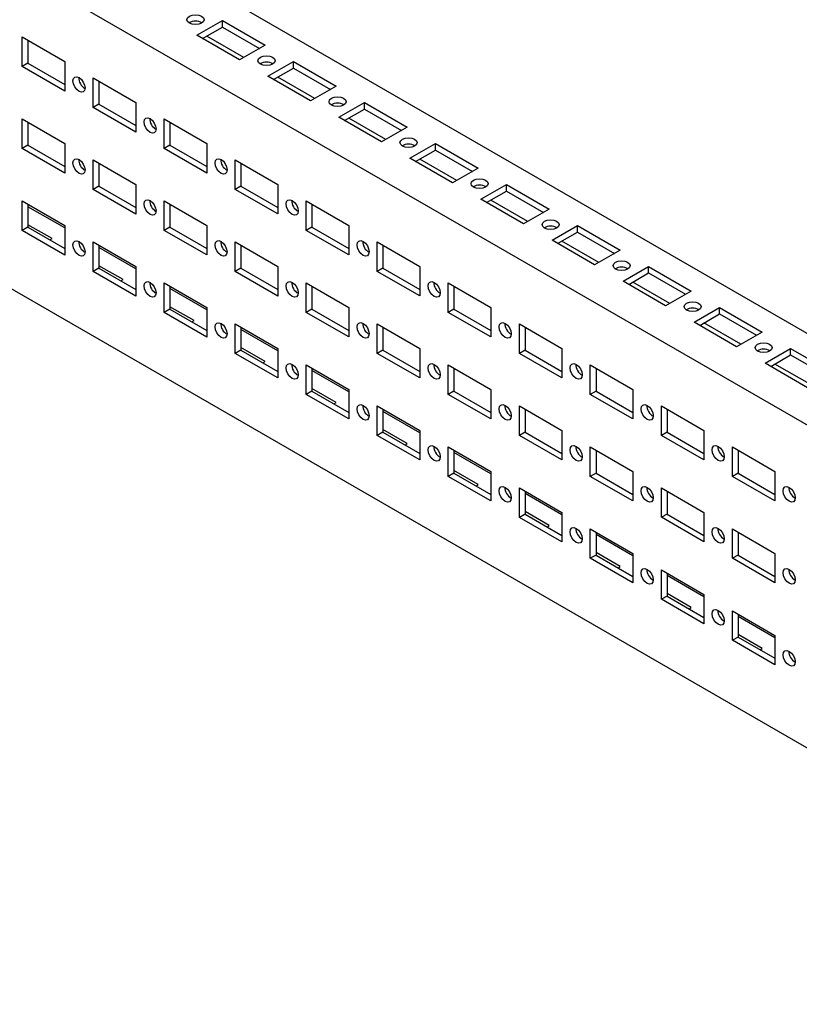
# Model space of a CAD drawing. Header units: millimetres. Extents: x 0 to 1397, y 0 to 1080.
# Tile 7 of 9: x 1003 to 1197, y 659 to 904. Entities that reach past the tile are written whole.
import ezdxf

# ---------------------------------------------------------------- set-up
doc = ezdxf.new("R2010")
doc.units = ezdxf.units.MM
doc.header["$LTSCALE"] = 5

msp = doc.modelspace()

# ---------------------------------------------------------------- linework, layer by layer
for p, q in [((834.62, 1036.52), (1329.59, 750.77)), ((1309.8, 739.34), (814.82, 1025.09)), ((1309.8, 658.91), (814.82, 944.65)), ((1047.46, 900.18), (1053.82, 903.85)), ((1048.87, 899.36), (1053.82, 902.22)), ((1053.82, 903.85), (1064.43, 897.73)), ((1053.82, 902.22), (1053.82, 903.85)), ((1053.82, 902.22), (1063.02, 896.91)), ((1003.97, 892.41), (1003.97, 899.76)), ((1003.97, 899.76), (1014.58, 893.64)), ((1058.07, 894.05), (1047.46, 900.18)), ((1059.13, 894.66), (1049.93, 899.97)), ((1005.39, 898.95), (1005.39, 893.23)), ((1064.43, 897.73), (1058.07, 894.05)), ((1005.39, 893.23), (1003.97, 892.41)), ((1014.58, 886.29), (1003.97, 892.41)), ((1005.39, 893.23), (1014.58, 887.92)), ((1014.58, 893.64), (1014.58, 886.29)), ((1065.14, 889.97), (1071.5, 893.64)), ((1071.5, 893.64), (1082.11, 887.52)), ((1071.5, 892.01), (1071.5, 893.64)), ((1075.74, 883.85), (1065.14, 889.97)), ((1066.55, 889.15), (1071.5, 892.01)), ((1071.5, 892.01), (1080.69, 886.71)), ((1021.65, 882.21), (1021.65, 889.56)), ((1021.65, 889.56), (1032.26, 883.44)), ((1023.06, 888.74), (1023.06, 883.03)), ((1076.8, 884.46), (1067.61, 889.77)), ((1082.11, 887.52), (1075.74, 883.85)), ((1023.06, 883.03), (1021.65, 882.21)), ((1023.06, 883.03), (1032.26, 877.72)), ((1032.26, 883.44), (1032.26, 876.09)), ((1082.82, 879.77), (1089.18, 883.44)), ((1089.18, 883.44), (1099.79, 877.32)), ((1089.18, 881.81), (1089.18, 883.44)), ((1032.26, 876.09), (1021.65, 882.21)), ((1084.23, 878.95), (1089.18, 881.81)), ((1089.18, 881.81), (1098.37, 876.5)), ((1003.97, 872), (1003.97, 879.35)), ((1003.97, 879.35), (1014.58, 873.23)), ((1005.39, 878.53), (1005.39, 872.82)), ((1039.33, 872), (1039.33, 879.35)), ((1039.33, 879.35), (1049.93, 873.23)), ((1040.74, 878.54), (1040.74, 872.82)), ((1093.42, 873.64), (1082.82, 879.77)), ((1094.48, 874.25), (1085.29, 879.56)), ((1099.79, 877.32), (1093.42, 873.64)), ((1005.39, 872.82), (1003.97, 872)), ((1005.39, 872.82), (1014.58, 867.51)), ((1014.58, 873.23), (1014.58, 865.88)), ((1040.74, 872.82), (1039.33, 872)), ((1040.74, 872.82), (1049.93, 867.51)), ((1049.93, 873.23), (1049.93, 865.88)), ((1100.49, 869.56), (1106.86, 873.23)), ((1106.86, 873.23), (1117.46, 867.11)), ((1106.86, 871.6), (1106.86, 873.23)), ((1014.58, 865.88), (1003.97, 872)), ((1049.93, 865.88), (1039.33, 872)), ((1101.91, 868.74), (1106.86, 871.6)), ((1106.86, 871.6), (1116.05, 866.29)), ((1021.65, 861.8), (1021.65, 869.14)), ((1021.65, 869.14), (1032.26, 863.02)), ((1023.06, 868.33), (1023.06, 862.61)), ((1057.01, 869.15), (1067.61, 863.03)), ((1057.01, 861.8), (1057.01, 869.15)), ((1058.42, 868.33), (1058.42, 862.62)), ((1111.1, 863.44), (1100.49, 869.56)), ((1112.16, 864.05), (1102.97, 869.36)), ((1117.46, 867.11), (1111.1, 863.44)), ((1032.26, 863.02), (1032.26, 855.67)), ((1067.61, 863.03), (1067.61, 855.68)), ((1118.17, 859.36), (1124.53, 863.03)), ((1124.53, 863.03), (1135.14, 856.91)), ((1124.53, 861.4), (1124.53, 863.03)), ((1023.06, 862.61), (1021.65, 861.8)), ((1032.26, 855.67), (1021.65, 861.8)), ((1023.06, 862.61), (1032.26, 857.31)), ((1058.42, 862.62), (1057.01, 861.8)), ((1067.61, 855.68), (1057.01, 861.8)), ((1058.42, 862.62), (1067.61, 857.31)), ((1119.58, 858.54), (1124.53, 861.4)), ((1124.53, 861.4), (1133.73, 856.09)), ((1003.97, 851.59), (1003.97, 858.94)), ((1003.97, 858.94), (1014.58, 852.81)), ((1005.39, 858.12), (1005.39, 852.4)), ((1039.33, 851.59), (1039.33, 858.94)), ((1039.33, 858.94), (1049.93, 852.82)), ((1040.74, 858.12), (1040.74, 852.41)), ((1074.68, 858.94), (1085.29, 852.82)), ((1074.68, 851.59), (1074.68, 858.94)), ((1076.1, 858.13), (1076.1, 852.41)), ((1128.78, 853.23), (1118.17, 859.36)), ((1129.84, 853.84), (1120.64, 859.15)), ((1014.58, 852.2), (1005.39, 857.5)), ((1135.14, 856.91), (1128.78, 853.23)), ((1005.39, 852.4), (1003.97, 851.59)), ((1014.58, 845.46), (1003.97, 851.59)), ((1011.4, 849.54), (1005.39, 853.01)), ((1005.39, 852.4), (1014.58, 847.1)), ((1014.58, 852.81), (1014.58, 845.46)), ((1040.74, 852.41), (1039.33, 851.59)), ((1049.93, 845.47), (1039.33, 851.59)), ((1040.74, 852.41), (1049.93, 847.1)), ((1049.93, 852.82), (1049.93, 845.47)), ((1076.1, 852.41), (1074.68, 851.59)), ((1085.29, 845.47), (1074.68, 851.59)), ((1076.1, 852.41), (1085.29, 847.1)), ((1085.29, 852.82), (1085.29, 845.47)), ((1135.85, 849.15), (1142.21, 852.82)), ((1137.26, 848.33), (1142.21, 851.19)), ((1142.21, 852.82), (1152.82, 846.7)), ((1142.21, 851.19), (1142.21, 852.82)), ((1142.21, 851.19), (1151.4, 845.88)), ((1010.87, 849.24), (1011.4, 849.54)), ((1021.65, 841.38), (1021.65, 848.73)), ((1021.65, 848.73), (1032.26, 842.61)), ((1057.01, 848.73), (1067.61, 842.61)), ((1057.01, 841.39), (1057.01, 848.73)), ((1092.36, 848.74), (1102.97, 842.61)), ((1092.36, 841.39), (1092.36, 848.74)), ((1146.45, 843.03), (1135.85, 849.15)), ((1147.51, 843.64), (1138.32, 848.95)), ((1023.06, 847.91), (1023.06, 842.2)), ((1032.26, 841.99), (1023.06, 847.3)), ((1058.42, 847.92), (1058.42, 842.2)), ((1093.78, 847.92), (1093.78, 842.21)), ((1152.82, 846.7), (1146.45, 843.03)), ((1023.06, 842.2), (1021.65, 841.38)), ((1032.26, 835.26), (1021.65, 841.38)), ((1029.07, 839.34), (1023.06, 842.81)), ((1023.06, 842.2), (1032.26, 836.89)), ((1032.26, 842.61), (1032.26, 835.26)), ((1058.42, 842.2), (1057.01, 841.39)), ((1067.61, 835.26), (1057.01, 841.39)), ((1058.42, 842.2), (1067.61, 836.9)), ((1067.61, 842.61), (1067.61, 835.26)), ((1093.78, 842.21), (1092.36, 841.39)), ((1102.97, 835.27), (1092.36, 841.39)), ((1093.78, 842.21), (1102.97, 836.9)), ((1102.97, 842.61), (1102.97, 835.27)), ((1153.53, 838.95), (1159.89, 842.62)), ((1154.94, 838.13), (1159.89, 840.99)), ((1159.89, 842.62), (1170.5, 836.5)), ((1159.89, 840.99), (1159.89, 842.62)), ((1159.89, 840.99), (1169.08, 835.68)), ((1028.55, 839.03), (1029.07, 839.34)), ((1039.33, 831.18), (1039.33, 838.53)), ((1039.33, 838.53), (1049.93, 832.4)), ((1074.68, 838.53), (1085.29, 832.41)), ((1074.68, 831.18), (1074.68, 838.53)), ((1110.04, 838.53), (1120.65, 832.41)), ((1110.04, 831.18), (1110.04, 838.53)), ((1164.13, 832.82), (1153.53, 838.95)), ((1165.19, 833.43), (1156, 838.74)), ((1040.74, 837.71), (1040.74, 831.99)), ((1049.93, 831.79), (1040.74, 837.09)), ((1076.1, 837.71), (1076.1, 832)), ((1111.45, 837.72), (1111.45, 832)), ((1170.5, 836.5), (1164.13, 832.82)), ((1040.74, 831.99), (1039.33, 831.18)), ((1049.93, 825.05), (1039.33, 831.18)), ((1046.75, 829.13), (1040.74, 832.6)), ((1040.74, 831.99), (1049.93, 826.69)), ((1049.93, 832.4), (1049.93, 825.05)), ((1076.1, 832), (1074.68, 831.18)), ((1085.29, 825.06), (1074.68, 831.18)), ((1076.1, 832), (1085.29, 826.69)), ((1085.29, 832.41), (1085.29, 825.06)), ((1111.45, 832), (1110.04, 831.18)), ((1120.65, 825.06), (1110.04, 831.18)), ((1111.45, 832), (1120.65, 826.69)), ((1120.65, 832.41), (1120.65, 825.06)), ((1171.2, 828.74), (1177.57, 832.41)), ((1177.57, 832.41), (1188.17, 826.29)), ((1177.57, 830.78), (1177.57, 832.41)), ((1046.23, 828.83), (1046.75, 829.13)), ((1181.81, 822.62), (1171.2, 828.74)), ((1172.62, 827.92), (1177.57, 830.78)), ((1177.57, 830.78), (1186.76, 825.47)), ((1057.01, 828.32), (1067.61, 822.2)), ((1057.01, 820.97), (1057.01, 828.32)), ((1058.42, 827.5), (1058.42, 821.79)), ((1067.61, 821.58), (1058.42, 826.89)), ((1092.36, 828.32), (1102.97, 822.2)), ((1092.36, 820.98), (1092.36, 828.32)), ((1093.78, 827.51), (1093.78, 821.79)), ((1127.72, 828.33), (1138.32, 822.2)), ((1127.72, 820.98), (1127.72, 828.33)), ((1129.13, 827.51), (1129.13, 821.8)), ((1182.87, 823.23), (1173.68, 828.54)), ((1188.17, 826.29), (1181.81, 822.62)), ((1058.42, 821.79), (1057.01, 820.97)), ((1064.43, 818.93), (1058.42, 822.4)), ((1058.42, 821.79), (1067.61, 816.48)), ((1067.61, 822.2), (1067.61, 814.85)), ((1093.78, 821.79), (1092.36, 820.98)), ((1093.78, 821.79), (1102.97, 816.49)), ((1102.97, 822.2), (1102.97, 814.85)), ((1129.13, 821.8), (1127.72, 820.98)), ((1129.13, 821.8), (1138.32, 816.49)), ((1138.32, 822.2), (1138.32, 814.86)), ((1188.88, 818.54), (1195.24, 822.21)), ((1195.24, 822.21), (1205.85, 816.09)), ((1195.24, 820.58), (1195.24, 822.21)), ((1067.61, 814.85), (1057.01, 820.97)), ((1063.9, 818.62), (1064.43, 818.93)), ((1102.97, 814.85), (1092.36, 820.98)), ((1138.32, 814.86), (1127.72, 820.98)), ((1190.3, 817.72), (1195.24, 820.58)), ((1195.24, 820.58), (1204.44, 815.27)), ((1074.68, 818.12), (1085.29, 811.99)), ((1074.68, 810.77), (1074.68, 818.12)), ((1076.1, 817.3), (1076.1, 811.58)), ((1085.29, 811.38), (1076.1, 816.68)), ((1110.04, 818.12), (1120.65, 812)), ((1110.04, 810.77), (1110.04, 818.12)), ((1111.45, 817.3), (1111.45, 811.59)), ((1145.39, 818.12), (1156, 812)), ((1145.39, 810.77), (1145.39, 818.12)), ((1146.81, 817.31), (1146.81, 811.59)), ((1199.49, 812.41), (1188.88, 818.54)), ((1200.55, 813.02), (1191.35, 818.33)), ((1076.1, 811.58), (1074.68, 810.77)), ((1082.11, 808.72), (1076.1, 812.19)), ((1076.1, 811.58), (1085.29, 806.28)), ((1085.29, 811.99), (1085.29, 804.64)), ((1111.45, 811.59), (1110.04, 810.77)), ((1111.45, 811.59), (1120.65, 806.28)), ((1120.65, 812), (1120.65, 804.65)), ((1146.81, 811.59), (1145.39, 810.77)), ((1146.81, 811.59), (1156, 806.28)), ((1156, 812), (1156, 804.65)), ((1085.29, 804.64), (1074.68, 810.77)), ((1120.65, 804.65), (1110.04, 810.77)), ((1156, 804.65), (1145.39, 810.77)), ((1081.58, 808.42), (1082.11, 808.72)), ((1092.36, 807.91), (1102.97, 801.79)), ((1092.36, 800.56), (1092.36, 807.91)), ((1093.78, 807.09), (1093.78, 801.38)), ((1127.72, 807.91), (1138.32, 801.79)), ((1127.72, 800.57), (1127.72, 807.91)), ((1129.13, 807.1), (1129.13, 801.38)), ((1163.07, 807.92), (1173.68, 801.79)), ((1163.07, 800.57), (1163.07, 807.92)), ((1164.49, 807.1), (1164.49, 801.39)), ((1102.97, 801.17), (1093.78, 806.48)), ((1099.79, 798.52), (1093.78, 801.99)), ((1102.97, 801.79), (1102.97, 794.44)), ((1138.32, 801.79), (1138.32, 794.44)), ((1173.68, 801.79), (1173.68, 794.45)), ((1093.78, 801.38), (1092.36, 800.56)), ((1102.97, 794.44), (1092.36, 800.56)), ((1093.78, 801.38), (1102.97, 796.07)), ((1129.13, 801.38), (1127.72, 800.57)), ((1138.32, 794.44), (1127.72, 800.57)), ((1129.13, 801.38), (1138.32, 796.08)), ((1164.49, 801.39), (1163.07, 800.57)), ((1173.68, 794.45), (1163.07, 800.57)), ((1164.49, 801.39), (1173.68, 796.08)), ((1099.26, 798.21), (1099.79, 798.52)), ((1110.04, 797.71), (1120.65, 791.58)), ((1110.04, 790.36), (1110.04, 797.71)), ((1111.45, 796.89), (1111.45, 791.17)), ((1145.39, 797.71), (1156, 791.59)), ((1145.39, 790.36), (1145.39, 797.71)), ((1146.81, 796.89), (1146.81, 791.18)), ((1180.75, 797.71), (1191.36, 791.59)), ((1180.75, 790.36), (1180.75, 797.71)), ((1182.16, 796.9), (1182.16, 791.18)), ((1120.65, 790.97), (1111.45, 796.27)), ((1111.45, 791.17), (1110.04, 790.36)), ((1120.65, 784.23), (1110.04, 790.36)), ((1117.46, 788.31), (1111.45, 791.78)), ((1111.45, 791.17), (1120.65, 785.87)), ((1120.65, 791.58), (1120.65, 784.23)), ((1146.81, 791.18), (1145.39, 790.36)), ((1156, 784.24), (1145.39, 790.36)), ((1146.81, 791.18), (1156, 785.87)), ((1156, 791.59), (1156, 784.24)), ((1182.16, 791.18), (1180.75, 790.36)), ((1191.36, 784.24), (1180.75, 790.36)), ((1182.16, 791.18), (1191.36, 785.87)), ((1191.36, 791.59), (1191.36, 784.24)), ((1116.94, 788.01), (1117.46, 788.31)), ((1127.72, 787.5), (1138.32, 781.38)), ((1127.72, 780.15), (1127.72, 787.5)), ((1163.07, 787.5), (1173.68, 781.38)), ((1163.07, 780.16), (1163.07, 787.5)), ((1129.13, 786.68), (1129.13, 780.97)), ((1138.32, 780.76), (1129.13, 786.07)), ((1164.49, 786.69), (1164.49, 780.97)), ((1129.13, 780.97), (1127.72, 780.15)), ((1138.32, 774.03), (1127.72, 780.15)), ((1135.14, 778.11), (1129.13, 781.58)), ((1129.13, 780.97), (1138.32, 775.66)), ((1138.32, 781.38), (1138.32, 774.03)), ((1164.49, 780.97), (1163.07, 780.16)), ((1173.68, 774.03), (1163.07, 780.16)), ((1164.49, 780.97), (1173.68, 775.66)), ((1173.68, 781.38), (1173.68, 774.03)), ((1134.61, 777.8), (1135.14, 778.11)), ((1145.39, 777.3), (1156, 771.17)), ((1145.39, 769.95), (1145.39, 777.3)), ((1180.75, 777.3), (1191.36, 771.18)), ((1180.75, 769.95), (1180.75, 777.3)), ((1146.81, 776.48), (1146.81, 770.76)), ((1156, 770.56), (1146.81, 775.86)), ((1182.16, 776.48), (1182.16, 770.77)), ((1146.81, 770.76), (1145.39, 769.95)), ((1156, 763.82), (1145.39, 769.95)), ((1152.82, 767.9), (1146.81, 771.37)), ((1146.81, 770.76), (1156, 765.46)), ((1156, 771.17), (1156, 763.82)), ((1182.16, 770.77), (1180.75, 769.95)), ((1191.36, 763.83), (1180.75, 769.95)), ((1182.16, 770.77), (1191.36, 765.46)), ((1191.36, 771.18), (1191.36, 763.83)), ((1152.29, 767.6), (1152.82, 767.9)), ((1163.07, 767.09), (1173.68, 760.97)), ((1163.07, 759.74), (1163.07, 767.09)), ((1164.49, 766.27), (1164.49, 760.56)), ((1173.68, 760.35), (1164.49, 765.66)), ((1164.49, 760.56), (1163.07, 759.74)), ((1170.5, 757.7), (1164.49, 761.17)), ((1164.49, 760.56), (1173.68, 755.25)), ((1173.68, 760.97), (1173.68, 753.62)), ((1173.68, 753.62), (1163.07, 759.74)), ((1169.97, 757.39), (1170.5, 757.7)), ((1180.75, 756.89), (1191.36, 750.76)), ((1180.75, 749.54), (1180.75, 756.89)), ((1182.16, 756.07), (1182.16, 750.35)), ((1191.36, 750.14), (1182.16, 755.45)), ((1182.16, 750.35), (1180.75, 749.54)), ((1188.17, 747.49), (1182.16, 750.96)), ((1182.16, 750.35), (1191.36, 745.05)), ((1191.36, 750.76), (1191.36, 743.41)), ((1191.36, 743.41), (1180.75, 749.54)), ((1187.65, 747.19), (1188.17, 747.49))]:
    msp.add_line(p, q)
at = {"flags": 128}
for points in [[(1045.6, 904.92), (1046.29, 905.19), (1047.11, 905.28), (1047.92, 905.19), (1048.61, 904.92), (1049.07, 904.52), (1049.23, 904.05), (1049.07, 903.58), (1048.61, 903.19), (1047.92, 902.92), (1047.11, 902.83), (1046.29, 902.92), (1045.6, 903.19), (1045.14, 903.58), (1044.98, 904.05), (1045.14, 904.52), (1045.6, 904.92)], [(1066.29, 892.98), (1065.6, 892.72), (1064.78, 892.62), (1063.97, 892.72), (1063.28, 892.98), (1062.82, 893.38), (1062.66, 893.85), (1062.82, 894.32), (1063.28, 894.72), (1063.97, 894.98), (1064.78, 895.08), (1065.6, 894.98), (1066.29, 894.72), (1066.75, 894.32), (1066.91, 893.85), (1066.75, 893.38), (1066.29, 892.98)], [(1016.61, 888.79), (1016.73, 889.39), (1017.05, 889.77), (1017.54, 889.86), (1018.11, 889.66), (1018.69, 889.2), (1019.18, 888.54), (1019.5, 887.79), (1019.62, 887.06), (1019.5, 886.46), (1019.18, 886.08), (1018.69, 885.99), (1018.11, 886.19), (1017.54, 886.65), (1017.05, 887.31), (1016.73, 888.06), (1016.61, 888.79)], [(1083.96, 882.78), (1083.27, 882.51), (1082.46, 882.42), (1081.65, 882.51), (1080.96, 882.78), (1080.5, 883.17), (1080.34, 883.64), (1080.5, 884.11), (1080.96, 884.51), (1081.65, 884.78), (1082.46, 884.87), (1083.27, 884.78), (1083.96, 884.51), (1084.42, 884.11), (1084.59, 883.64), (1084.42, 883.17), (1083.96, 882.78)], [(1034.29, 878.59), (1034.4, 879.19), (1034.73, 879.56), (1035.22, 879.65), (1035.79, 879.45), (1036.37, 878.99), (1036.85, 878.33), (1037.18, 877.58), (1037.3, 876.85), (1037.18, 876.25), (1036.85, 875.88), (1036.37, 875.78), (1035.79, 875.98), (1035.22, 876.45), (1034.73, 877.11), (1034.4, 877.86), (1034.29, 878.59)], [(1101.64, 872.57), (1100.95, 872.31), (1100.14, 872.21), (1099.33, 872.31), (1098.64, 872.57), (1098.18, 872.97), (1098.01, 873.44), (1098.18, 873.91), (1098.64, 874.31), (1099.33, 874.57), (1100.14, 874.67), (1100.95, 874.57), (1101.64, 874.31), (1102.1, 873.91), (1102.26, 873.44), (1102.1, 872.97), (1101.64, 872.57)], [(1016.61, 868.38), (1016.73, 868.98), (1017.05, 869.35), (1017.54, 869.45), (1018.11, 869.25), (1018.69, 868.78), (1019.18, 868.12), (1019.5, 867.37), (1019.62, 866.64), (1019.5, 866.05), (1019.18, 865.67), (1018.69, 865.58), (1018.11, 865.78), (1017.54, 866.24), (1017.05, 866.9), (1016.73, 867.65), (1016.61, 868.38)], [(1051.97, 868.38), (1052.08, 868.98), (1052.41, 869.36), (1052.9, 869.45), (1053.47, 869.25), (1054.05, 868.79), (1054.53, 868.13), (1054.86, 867.38), (1054.97, 866.65), (1054.86, 866.05), (1054.53, 865.67), (1054.05, 865.58), (1053.47, 865.78), (1052.9, 866.24), (1052.41, 866.9), (1052.08, 867.65), (1051.97, 868.38)], [(1119.32, 862.37), (1118.63, 862.1), (1117.82, 862.01), (1117, 862.1), (1116.31, 862.37), (1115.85, 862.76), (1115.69, 863.23), (1115.85, 863.7), (1116.31, 864.1), (1117, 864.37), (1117.82, 864.46), (1118.63, 864.37), (1119.32, 864.1), (1119.78, 863.7), (1119.94, 863.23), (1119.78, 862.76), (1119.32, 862.37)], [(1034.29, 858.17), (1034.4, 858.77), (1034.73, 859.15), (1035.22, 859.24), (1035.79, 859.04), (1036.37, 858.58), (1036.85, 857.92), (1037.18, 857.17), (1037.3, 856.44), (1037.18, 855.84), (1036.85, 855.47), (1036.37, 855.37), (1035.79, 855.57), (1035.22, 856.04), (1034.73, 856.69), (1034.4, 857.44), (1034.29, 858.17)], [(1072.65, 856.44), (1072.54, 855.84), (1072.21, 855.47), (1071.72, 855.37), (1071.15, 855.57), (1070.57, 856.04), (1070.09, 856.7), (1069.76, 857.45), (1069.65, 858.18), (1069.76, 858.78), (1070.09, 859.15), (1070.57, 859.24), (1071.15, 859.04), (1071.72, 858.58), (1072.21, 857.92), (1072.54, 857.17), (1072.65, 856.44)], [(1137, 852.16), (1136.31, 851.89), (1135.49, 851.8), (1134.68, 851.89), (1133.99, 852.16), (1133.53, 852.56), (1133.37, 853.03), (1133.53, 853.5), (1133.99, 853.9), (1134.68, 854.16), (1135.49, 854.26), (1136.31, 854.16), (1137, 853.9), (1137.46, 853.5), (1137.62, 853.03), (1137.46, 852.56), (1137, 852.16)], [(1016.61, 847.97), (1016.73, 848.56), (1017.05, 848.94), (1017.54, 849.03), (1018.11, 848.83), (1018.69, 848.37), (1019.18, 847.71), (1019.5, 846.96), (1019.62, 846.23), (1019.5, 845.63), (1019.18, 845.26), (1018.69, 845.16), (1018.11, 845.36), (1017.54, 845.83), (1017.05, 846.48), (1016.73, 847.24), (1016.61, 847.97)], [(1051.97, 847.97), (1052.08, 848.57), (1052.41, 848.94), (1052.9, 849.04), (1053.47, 848.84), (1054.05, 848.37), (1054.53, 847.71), (1054.86, 846.96), (1054.97, 846.23), (1054.86, 845.64), (1054.53, 845.26), (1054.05, 845.17), (1053.47, 845.37), (1052.9, 845.83), (1052.41, 846.49), (1052.08, 847.24), (1051.97, 847.97)], [(1090.33, 846.24), (1090.21, 845.64), (1089.89, 845.26), (1089.4, 845.17), (1088.83, 845.37), (1088.25, 845.83), (1087.76, 846.49), (1087.44, 847.24), (1087.32, 847.97), (1087.44, 848.57), (1087.76, 848.94), (1088.25, 849.04), (1088.83, 848.84), (1089.4, 848.38), (1089.89, 847.72), (1090.21, 846.97), (1090.33, 846.24)], [(1154.67, 841.96), (1153.99, 841.69), (1153.17, 841.6), (1152.36, 841.69), (1151.67, 841.96), (1151.21, 842.35), (1151.05, 842.82), (1151.21, 843.29), (1151.67, 843.69), (1152.36, 843.96), (1153.17, 844.05), (1153.99, 843.96), (1154.67, 843.69), (1155.14, 843.29), (1155.3, 842.82), (1155.14, 842.35), (1154.67, 841.96)], [(1034.29, 837.76), (1034.4, 838.36), (1034.73, 838.73), (1035.22, 838.83), (1035.79, 838.63), (1036.37, 838.16), (1036.85, 837.51), (1037.18, 836.76), (1037.3, 836.03), (1037.18, 835.43), (1036.85, 835.05), (1036.37, 834.96), (1035.79, 835.16), (1035.22, 835.62), (1034.73, 836.28), (1034.4, 837.03), (1034.29, 837.76)], [(1072.65, 836.03), (1072.54, 835.43), (1072.21, 835.06), (1071.72, 834.96), (1071.15, 835.16), (1070.57, 835.63), (1070.09, 836.28), (1069.76, 837.03), (1069.65, 837.76), (1069.76, 838.36), (1070.09, 838.74), (1070.57, 838.83), (1071.15, 838.63), (1071.72, 838.17), (1072.21, 837.51), (1072.54, 836.76), (1072.65, 836.03)], [(1108.01, 836.03), (1107.89, 835.43), (1107.57, 835.06), (1107.08, 834.96), (1106.5, 835.16), (1105.93, 835.63), (1105.44, 836.29), (1105.11, 837.04), (1105, 837.77), (1105.11, 838.36), (1105.44, 838.74), (1105.93, 838.83), (1106.5, 838.63), (1107.08, 838.17), (1107.57, 837.51), (1107.89, 836.76), (1108.01, 836.03)], [(1172.35, 831.75), (1171.66, 831.48), (1170.85, 831.39), (1170.04, 831.48), (1169.35, 831.75), (1168.89, 832.15), (1168.72, 832.62), (1168.89, 833.09), (1169.35, 833.49), (1170.04, 833.75), (1170.85, 833.84), (1171.66, 833.75), (1172.35, 833.49), (1172.81, 833.09), (1172.97, 832.62), (1172.81, 832.15), (1172.35, 831.75)], [(1051.97, 827.56), (1052.08, 828.15), (1052.41, 828.53), (1052.9, 828.62), (1053.47, 828.42), (1054.05, 827.96), (1054.53, 827.3), (1054.86, 826.55), (1054.97, 825.82), (1054.86, 825.22), (1054.53, 824.85), (1054.05, 824.75), (1053.47, 824.95), (1052.9, 825.42), (1052.41, 826.07), (1052.08, 826.83), (1051.97, 827.56)], [(1090.33, 825.82), (1090.21, 825.23), (1089.89, 824.85), (1089.4, 824.76), (1088.83, 824.96), (1088.25, 825.42), (1087.76, 826.08), (1087.44, 826.83), (1087.32, 827.56), (1087.44, 828.16), (1087.76, 828.53), (1088.25, 828.63), (1088.83, 828.43), (1089.4, 827.96), (1089.89, 827.3), (1090.21, 826.55), (1090.33, 825.82)], [(1125.68, 825.83), (1125.57, 825.23), (1125.24, 824.85), (1124.76, 824.76), (1124.18, 824.96), (1123.61, 825.42), (1123.12, 826.08), (1122.79, 826.83), (1122.68, 827.56), (1122.79, 828.16), (1123.12, 828.53), (1123.61, 828.63), (1124.18, 828.43), (1124.76, 827.97), (1125.24, 827.31), (1125.57, 826.56), (1125.68, 825.83)], [(1190.03, 821.55), (1189.34, 821.28), (1188.53, 821.19), (1187.71, 821.28), (1187.02, 821.55), (1186.56, 821.94), (1186.4, 822.41), (1186.56, 822.88), (1187.02, 823.28), (1187.71, 823.55), (1188.53, 823.64), (1189.34, 823.55), (1190.03, 823.28), (1190.49, 822.88), (1190.65, 822.41), (1190.49, 821.94), (1190.03, 821.55)], [(1072.65, 815.62), (1072.54, 815.02), (1072.21, 814.64), (1071.72, 814.55), (1071.15, 814.75), (1070.57, 815.21), (1070.09, 815.87), (1069.76, 816.62), (1069.65, 817.35), (1069.76, 817.95), (1070.09, 818.32), (1070.57, 818.42), (1071.15, 818.22), (1071.72, 817.75), (1072.21, 817.1), (1072.54, 816.35), (1072.65, 815.62)], [(1108.01, 815.62), (1107.89, 815.02), (1107.57, 814.65), (1107.08, 814.55), (1106.5, 814.75), (1105.93, 815.21), (1105.44, 815.87), (1105.11, 816.62), (1105, 817.35), (1105.11, 817.95), (1105.44, 818.33), (1105.93, 818.42), (1106.5, 818.22), (1107.08, 817.76), (1107.57, 817.1), (1107.89, 816.35), (1108.01, 815.62)], [(1143.36, 815.62), (1143.25, 815.02), (1142.92, 814.65), (1142.43, 814.55), (1141.86, 814.75), (1141.28, 815.22), (1140.8, 815.88), (1140.47, 816.63), (1140.36, 817.36), (1140.47, 817.95), (1140.8, 818.33), (1141.28, 818.42), (1141.86, 818.22), (1142.43, 817.76), (1142.92, 817.1), (1143.25, 816.35), (1143.36, 815.62)], [(1090.33, 805.41), (1090.21, 804.81), (1089.89, 804.44), (1089.4, 804.34), (1088.83, 804.54), (1088.25, 805.01), (1087.76, 805.66), (1087.44, 806.41), (1087.32, 807.14), (1087.44, 807.74), (1087.76, 808.12), (1088.25, 808.21), (1088.83, 808.01), (1089.4, 807.55), (1089.89, 806.89), (1090.21, 806.14), (1090.33, 805.41)], [(1125.68, 805.41), (1125.57, 804.82), (1125.24, 804.44), (1124.76, 804.35), (1124.18, 804.55), (1123.61, 805.01), (1123.12, 805.67), (1122.79, 806.42), (1122.68, 807.15), (1122.79, 807.75), (1123.12, 808.12), (1123.61, 808.22), (1124.18, 808.02), (1124.76, 807.55), (1125.24, 806.89), (1125.57, 806.14), (1125.68, 805.41)], [(1161.04, 805.42), (1160.92, 804.82), (1160.6, 804.44), (1160.11, 804.35), (1159.54, 804.55), (1158.96, 805.01), (1158.47, 805.67), (1158.15, 806.42), (1158.03, 807.15), (1158.15, 807.75), (1158.47, 808.12), (1158.96, 808.22), (1159.54, 808.02), (1160.11, 807.56), (1160.6, 806.9), (1160.92, 806.15), (1161.04, 805.42)], [(1108.01, 795.2), (1107.89, 794.61), (1107.57, 794.23), (1107.08, 794.14), (1106.5, 794.34), (1105.93, 794.8), (1105.44, 795.46), (1105.11, 796.21), (1105, 796.94), (1105.11, 797.54), (1105.44, 797.91), (1105.93, 798.01), (1106.5, 797.81), (1107.08, 797.34), (1107.57, 796.69), (1107.89, 795.94), (1108.01, 795.2)], [(1143.36, 795.21), (1143.25, 794.61), (1142.92, 794.24), (1142.43, 794.14), (1141.86, 794.34), (1141.28, 794.8), (1140.8, 795.46), (1140.47, 796.21), (1140.36, 796.94), (1140.47, 797.54), (1140.8, 797.92), (1141.28, 798.01), (1141.86, 797.81), (1142.43, 797.35), (1142.92, 796.69), (1143.25, 795.94), (1143.36, 795.21)], [(1178.72, 795.21), (1178.6, 794.61), (1178.28, 794.24), (1177.79, 794.14), (1177.21, 794.34), (1176.64, 794.81), (1176.15, 795.47), (1175.83, 796.22), (1175.71, 796.95), (1175.83, 797.54), (1176.15, 797.92), (1176.64, 798.01), (1177.21, 797.81), (1177.79, 797.35), (1178.28, 796.69), (1178.6, 795.94), (1178.72, 795.21)], [(1125.68, 785), (1125.57, 784.4), (1125.24, 784.03), (1124.76, 783.93), (1124.18, 784.13), (1123.61, 784.6), (1123.12, 785.25), (1122.79, 786), (1122.68, 786.73), (1122.79, 787.33), (1123.12, 787.71), (1123.61, 787.8), (1124.18, 787.6), (1124.76, 787.14), (1125.24, 786.48), (1125.57, 785.73), (1125.68, 785)], [(1161.04, 785), (1160.92, 784.41), (1160.6, 784.03), (1160.11, 783.94), (1159.54, 784.14), (1158.96, 784.6), (1158.47, 785.26), (1158.15, 786.01), (1158.03, 786.74), (1158.15, 787.34), (1158.47, 787.71), (1158.96, 787.81), (1159.54, 787.61), (1160.11, 787.14), (1160.6, 786.48), (1160.92, 785.73), (1161.04, 785)], [(1196.39, 785.01), (1196.28, 784.41), (1195.95, 784.03), (1195.47, 783.94), (1194.89, 784.14), (1194.32, 784.6), (1193.83, 785.26), (1193.5, 786.01), (1193.39, 786.74), (1193.5, 787.34), (1193.83, 787.71), (1194.32, 787.81), (1194.89, 787.61), (1195.47, 787.15), (1195.95, 786.49), (1196.28, 785.74), (1196.39, 785.01)], [(1143.36, 774.79), (1143.25, 774.2), (1142.92, 773.82), (1142.43, 773.73), (1141.86, 773.93), (1141.28, 774.39), (1140.8, 775.05), (1140.47, 775.8), (1140.36, 776.53), (1140.47, 777.13), (1140.8, 777.5), (1141.28, 777.6), (1141.86, 777.4), (1142.43, 776.93), (1142.92, 776.28), (1143.25, 775.52), (1143.36, 774.79)], [(1178.72, 774.8), (1178.6, 774.2), (1178.28, 773.83), (1177.79, 773.73), (1177.21, 773.93), (1176.64, 774.39), (1176.15, 775.05), (1175.83, 775.8), (1175.71, 776.53), (1175.83, 777.13), (1176.15, 777.51), (1176.64, 777.6), (1177.21, 777.4), (1177.79, 776.94), (1178.28, 776.28), (1178.6, 775.53), (1178.72, 774.8)], [(1161.04, 764.59), (1160.92, 763.99), (1160.6, 763.62), (1160.11, 763.52), (1159.54, 763.72), (1158.96, 764.19), (1158.47, 764.84), (1158.15, 765.59), (1158.03, 766.32), (1158.15, 766.92), (1158.47, 767.3), (1158.96, 767.39), (1159.54, 767.19), (1160.11, 766.73), (1160.6, 766.07), (1160.92, 765.32), (1161.04, 764.59)], [(1196.39, 764.59), (1196.28, 763.99), (1195.95, 763.62), (1195.47, 763.53), (1194.89, 763.73), (1194.32, 764.19), (1193.83, 764.85), (1193.5, 765.6), (1193.39, 766.33), (1193.5, 766.93), (1193.83, 767.3), (1194.32, 767.4), (1194.89, 767.2), (1195.47, 766.73), (1195.95, 766.07), (1196.28, 765.32), (1196.39, 764.59)], [(1178.72, 754.38), (1178.6, 753.79), (1178.28, 753.41), (1177.79, 753.32), (1177.21, 753.52), (1176.64, 753.98), (1176.15, 754.64), (1175.83, 755.39), (1175.71, 756.12), (1175.83, 756.72), (1176.15, 757.09), (1176.64, 757.19), (1177.21, 756.99), (1177.79, 756.52), (1178.28, 755.87), (1178.6, 755.11), (1178.72, 754.38)], [(1196.39, 744.18), (1196.28, 743.58), (1195.95, 743.21), (1195.47, 743.11), (1194.89, 743.31), (1194.32, 743.78), (1193.83, 744.43), (1193.5, 745.18), (1193.39, 745.91), (1193.5, 746.51), (1193.83, 746.89), (1194.32, 746.98), (1194.89, 746.78), (1195.47, 746.32), (1195.95, 745.66), (1196.28, 744.91), (1196.39, 744.18)]]:
    msp.add_lwpolyline(points, dxfattribs=at)
for centre, start, end in [((1047.11, 900.62), 58.8222, 121.1778), ((1064.78, 890.41), 58.8222, 121.1778), ((1021.09, 889.64), 178.8063, 241.1883), ((1082.46, 880.21), 58.8222, 121.1778), ((1038.77, 879.44), 178.8063, 241.1883), ((1100.14, 870), 58.8222, 121.1778), ((1021.09, 869.23), 178.8063, 241.1883), ((1056.45, 869.23), 178.8063, 241.1883), ((1117.82, 859.8), 58.8222, 121.1778), ((1038.77, 859.02), 178.8063, 241.1883), ((1074.12, 859.03), 178.8063, 241.1883), ((1135.49, 849.59), 58.8222, 121.1778), ((1021.09, 848.82), 178.8063, 241.1883), ((1056.45, 848.82), 178.8063, 241.1883), ((1091.8, 848.82), 178.8063, 241.1883), ((1153.17, 839.39), 58.8222, 121.1778), ((1038.77, 838.61), 178.8063, 241.1883), ((1074.12, 838.61), 178.8063, 241.1883), ((1109.48, 838.62), 178.8063, 241.1883), ((1170.85, 829.18), 58.8222, 121.1778), ((1056.45, 828.41), 178.8063, 241.1883), ((1091.8, 828.41), 178.8063, 241.1883), ((1127.16, 828.41), 178.8063, 241.1883), ((1188.53, 818.98), 58.8222, 121.1778), ((1074.12, 818.2), 178.8063, 241.1883), ((1109.48, 818.2), 178.8063, 241.1883), ((1144.83, 818.21), 178.8063, 241.1883), ((1091.8, 808), 178.8063, 241.1883), ((1127.16, 808), 178.8063, 241.1883), ((1162.51, 808), 178.8063, 241.1883), ((1109.48, 797.79), 178.8063, 241.1883), ((1144.83, 797.79), 178.8063, 241.1883), ((1180.19, 797.8), 178.8063, 241.1883), ((1127.16, 787.59), 178.8063, 241.1883), ((1162.51, 787.59), 178.8063, 241.1883), ((1197.87, 787.59), 178.8063, 241.1883), ((1144.83, 777.38), 178.8063, 241.1883), ((1180.19, 777.38), 178.8063, 241.1883), ((1162.51, 767.18), 178.8063, 241.1883), ((1197.87, 767.18), 178.8063, 241.1883), ((1180.19, 756.97), 178.8063, 241.1883), ((1197.87, 746.76), 178.8063, 241.1883)]:
    msp.add_arc(centre, 3.06, start, end)

doc.saveas('drawing.dxf')
